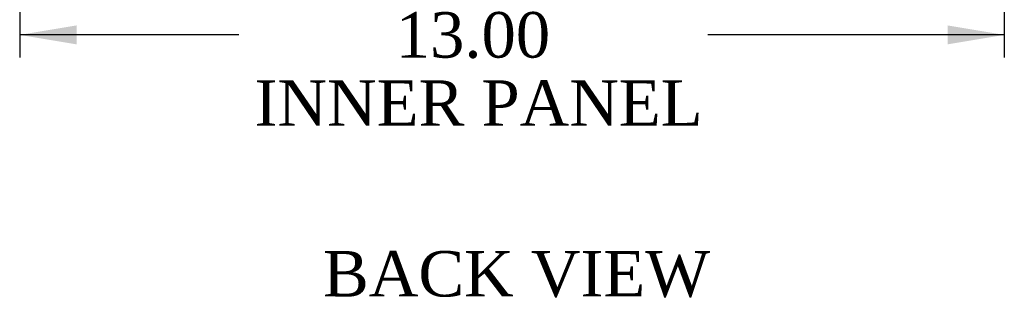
# Model space of a CAD drawing. Header units: inches. Extents: x 0 to 120, y -1 to 80.
# Tile 47 of 53: x 79.76 to 92.76, y 22.57 to 26.23. Entities that reach past the tile are written whole.
import ezdxf
from ezdxf.enums import TextEntityAlignment as Align

# ---------------------------------------------------------------- set-up
doc = ezdxf.new("R2010")
doc.units = ezdxf.units.IN
doc.header["$MEASUREMENT"] = 0
doc.layers.add('Default', color=7, linetype='Continuous')
doc.styles.add('SEACAD_Times_New_Roman', font='times.ttf')
doc.dimstyles.new('HAMMOND_(STH_-_120x80)', dxfattribs={"dimtxt": 0.6, "dimasz": 0.75, "dimexe": 0.3, "dimexo": 0.3, "dimgap": 0.15, "dimtad": 0, "dimtih": 1, "dimtoh": 1, "dimzin": 0, "dimdsep": 46, "dimtxsty": 'SEACAD_Times_New_Roman', "dimblk1": '_SE_FILLED', "dimblk2": '_SE_FILLED', "dimsah": 1, "dimcen": 0.3, "dimadec": 0, "dimazin": 0, "dimtfac": 0.8, "dimtofl": 0, "dimtmove": 1, "dimatfit": 3, "dimfxl": 1, "dimtolj": 1, "dimtzin": 0, "dimarcsym": 0})

# ---------------------------------------------------------------- blocks, each defined once
blk = doc.blocks.new('DMBLK2017')
at = {"layer": 'Default', "linetype": 'Continuous'}
for points in [[(80.509, 25.907), (80.509, 26.157), (79.759, 26.032)], [(92.009, 25.907), (92.759, 26.032), (92.009, 26.157)]]:
    blk.add_hatch(color=7, dxfattribs=at).paths.add_polyline_path(points)
at = {"layer": 'Default', "color": 7, "linetype": 'Continuous'}
for p, q in [((79.759, 39.15), (79.759, 25.732)), ((92.759, 28.65), (92.759, 25.732)), ((82.651, 26.032), (79.759, 26.032)), ((92.759, 26.032), (88.844, 26.032))]:
    blk.add_line(p, q, dxfattribs=at)
at = {"layer": 'Default', "color": 7, "linetype": 'Continuous', "style": 'SEACAD_Times_New_Roman'}
for s, p in [('13.00', (84.724, 26.332)), ('INNER PANEL', (82.861, 25.432))]:
    blk.add_text(s, height=0.6, dxfattribs=at).set_placement(p, align=Align.TOP_LEFT)
blk = doc.blocks.new('_SE_FILLED')
at = {"color": 0}
blk.add_line((0, 0), (-1, 0), dxfattribs=at)
blk.add_solid([(0, 0), (-1, -0.1665), (-1, 0.1665), (0, 0)], dxfattribs=at)

msp = doc.modelspace()

# ---------------------------------------------------------------- texts
at = {"layer": 'Default', "color": 7, "linetype": 'Continuous', "style": 'SEACAD_Times_New_Roman'}
msp.add_text('BACK VIEW', height=0.6, dxfattribs=at).set_placement((83.764, 23.179), align=Align.TOP_LEFT)

# ---------------------------------------------------------------- dimensions: what is measured, and where the dimension line sits
at = {"layer": 'Default', "color": 7, "linetype": 'Continuous'}
dim = msp.add_linear_dim(base=(79.759, 26.032), p1=(92.759, 28.95), p2=(79.759, 39.45), text='\\A1;<>\\PINNER PANEL', dimstyle='HAMMOND_(STH_-_120x80)', override={"dimtmove": 0}, dxfattribs=at)
dim.commit()
dim.dimension.update_dxf_attribs({"geometry": 'DMBLK2017', "text_midpoint": (85.747, 26.032), "dimtype": 160})

doc.saveas('drawing.dxf')
